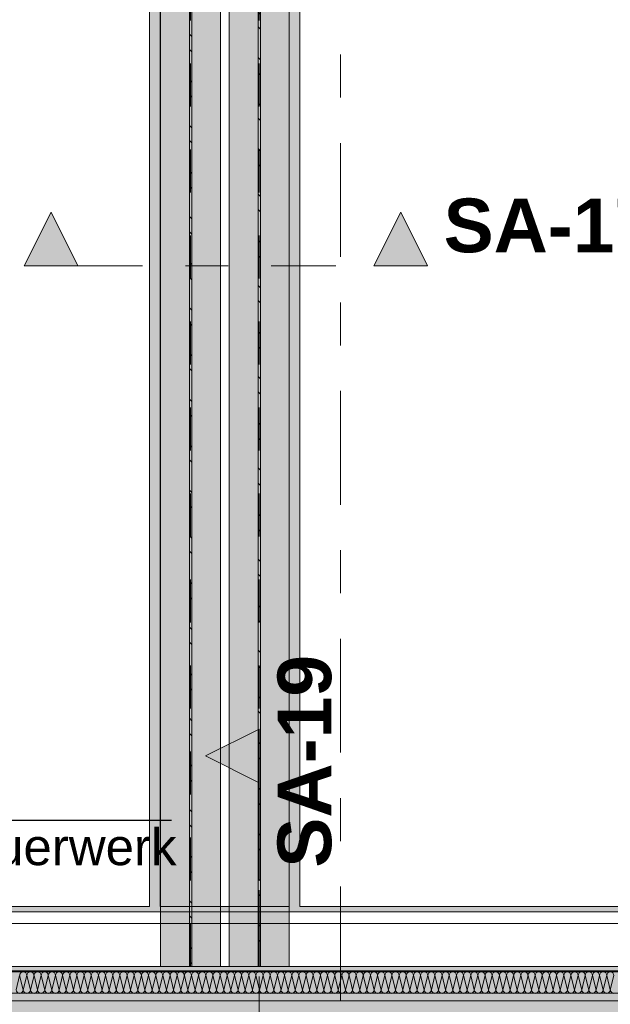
# Model space of a CAD drawing. Header units: metres. Extents: x -3.6 to 84.5, y -11 to 16.8.
# Tile 142 of 256: x 21.4 to 22.8, y 8.4 to 10.7. Entities that reach past the tile are written whole.
import ezdxf

# ---------------------------------------------------------------- set-up
doc = ezdxf.new("R2010")
doc.units = ezdxf.units.M
doc.header["$MEASUREMENT"] = 0
for name, pattern in [('Achse', [0.2, 0.1, -0.05, 0, -0.05]), ('Schnittlinie', [0.3, 0.15, -0.075, 0, -0.075]), ('Strichlinie doppelt', [0.546806, 0.264583, -0.105833, 0.070556, -0.105833]), ('Wipeout_Contour', [1, 0, -1])]:
    doc.linetypes.add(name, pattern=pattern)
for name, color, linetype in [('154 - Bemaßung_ Beschriftung.Ausbau - Deckenspiegel', 7, 'Continuous'), ('203 - Marker.Schnitt - Ausbaudetail SA', 7, 'Continuous'), ('208 - Marker.Detail', 7, 'Continuous'), ('451 - Universal.Achsen Raster', 7, 'Continuous'), ('608 - Struktur.Träger', 7, 'Continuous'), ('612 - Struktur.Stahlbau', 7, 'Continuous'), ('Abbruch_606 - Struktur.Wand Innen Ausbau', 7, 'Continuous'), ('Neubau_612 - Struktur.Stahlbau', 7, 'Continuous'), ('Neubau_653 - Abdeckung.TB Verkofferung', 7, 'Continuous')]:
    doc.layers.add(name, color=color, linetype=linetype)
doc.styles.add('ERSTELLTER_STIL_1', font='txt')
doc.styles.add('ERSTELLTER_STIL_2', font='txt')
doc.linetypes.add('Abbruch 1', pattern='A,0,[1,2022.0244.A_L5A-PL04.04_iB_Deckenspiegel 2.OG1.Shx,S=0.001984,R=0,X=0,Y=0],-0.25,0', length=0.25)
doc.dimstyles.new('ERSTELLTER_STIL__2', dxfattribs={"dimtxt": 0.1, "dimasz": 0.0532, "dimexe": 0.18, "dimexo": 0.0625, "dimgap": 0, "dimtad": 1, "dimtih": 1, "dimtoh": 1, "dimzin": 0, "dimdsep": 46, "dimtxsty": 'ERSTELLTER_STIL_2', "dimblk": 'ARROWHEAD_2', "dimblk1": 'ARROWHEAD_2', "dimblk2": 'ARROWHEAD_2', "dimcen": 0.09, "dimse1": 1, "dimse2": 1, "dimclrd": 7, "dimclre": 7, "dimclrt": 7, "dimazin": 0, "dimtfac": 1, "dimtdec": 4, "dimtmove": 0, "dimatfit": 3, "dimfxl": 1, "dimtolj": 1, "dimtzin": 0, "dimarcsym": 0})
pattern_1 = [(45, (0, 0), (-0.01767767, 0.01767767), [0, -0.025])]
pattern_2 = [(135, (0, 0), (0.053033, 0.053033), []), (135, (-0.01768, -0.01768), (0.053033, 0.053033), [])]

# ---------------------------------------------------------------- blocks, each defined once
blk = doc.blocks.new('*X24')
at = {"layer": 'Abbruch_606 - Struktur.Wand Innen Ausbau', "color": 7, "linetype": 'Continuous', "lineweight": 5}
for p, q in [((21.3833, 8.4891), (21.375, 8.4558)), ((21.3833, 8.4891), (21.3917, 8.4558)), ((21.4, 8.4891), (21.3917, 8.4558)), ((21.4, 8.4891), (21.4083, 8.4558)), ((21.4167, 8.4891), (21.4083, 8.4558)), ((21.4167, 8.4891), (21.425, 8.4558)), ((21.4333, 8.4891), (21.425, 8.4558)), ((21.4333, 8.4891), (21.4417, 8.4558)), ((21.45, 8.4891), (21.4417, 8.4558)), ((21.45, 8.4891), (21.4583, 8.4558)), ((21.4667, 8.4891), (21.4583, 8.4558)), ((21.4667, 8.4891), (21.475, 8.4558)), ((21.4833, 8.4891), (21.475, 8.4558)), ((21.4833, 8.4891), (21.4917, 8.4558)), ((21.5, 8.4891), (21.4917, 8.4558)), ((21.5, 8.4891), (21.5083, 8.4558)), ((21.5167, 8.4891), (21.5083, 8.4558)), ((21.5167, 8.4891), (21.525, 8.4558)), ((21.5333, 8.4891), (21.525, 8.4558)), ((21.5333, 8.4891), (21.5417, 8.4558)), ((21.55, 8.4891), (21.5417, 8.4558)), ((21.55, 8.4891), (21.5583, 8.4558)), ((21.5667, 8.4891), (21.5583, 8.4558)), ((21.5667, 8.4891), (21.575, 8.4558)), ((21.5833, 8.4891), (21.575, 8.4558)), ((21.5833, 8.4891), (21.5917, 8.4558)), ((21.6, 8.4891), (21.5917, 8.4558)), ((21.6, 8.4891), (21.6083, 8.4558)), ((21.6167, 8.4891), (21.6083, 8.4558)), ((21.6167, 8.4891), (21.625, 8.4558)), ((21.6333, 8.4891), (21.625, 8.4558)), ((21.6333, 8.4891), (21.6417, 8.4558)), ((21.65, 8.4891), (21.6417, 8.4558)), ((21.65, 8.4891), (21.6583, 8.4558)), ((21.6667, 8.4891), (21.6583, 8.4558)), ((21.6667, 8.4891), (21.675, 8.4558)), ((21.6833, 8.4891), (21.675, 8.4558)), ((21.6833, 8.4891), (21.6917, 8.4558)), ((21.7, 8.4891), (21.6917, 8.4558)), ((21.7, 8.4891), (21.7083, 8.4558)), ((21.7167, 8.4891), (21.7083, 8.4558)), ((21.7167, 8.4891), (21.725, 8.4558)), ((21.7333, 8.4891), (21.725, 8.4558)), ((21.7333, 8.4891), (21.7417, 8.4558)), ((21.75, 8.4891), (21.7417, 8.4558)), ((21.75, 8.4891), (21.7583, 8.4558)), ((21.7667, 8.4891), (21.7583, 8.4558)), ((21.7667, 8.4891), (21.775, 8.4558)), ((21.7833, 8.4891), (21.775, 8.4558)), ((21.7833, 8.4891), (21.7917, 8.4558)), ((21.8, 8.4891), (21.7917, 8.4558)), ((21.8, 8.4891), (21.8083, 8.4558)), ((21.8167, 8.4891), (21.8083, 8.4558)), ((21.8167, 8.4891), (21.825, 8.4558)), ((21.8333, 8.4891), (21.825, 8.4558)), ((21.8333, 8.4891), (21.8417, 8.4558)), ((21.85, 8.4891), (21.8417, 8.4558)), ((21.85, 8.4891), (21.8583, 8.4558)), ((21.8667, 8.4891), (21.8583, 8.4558)), ((21.8667, 8.4891), (21.875, 8.4558)), ((21.8833, 8.4891), (21.875, 8.4558)), ((21.8833, 8.4891), (21.8917, 8.4558)), ((21.9, 8.4891), (21.8917, 8.4558)), ((21.9, 8.4891), (21.9083, 8.4558)), ((21.9167, 8.4891), (21.9083, 8.4558)), ((21.9167, 8.4891), (21.925, 8.4558)), ((21.9333, 8.4891), (21.925, 8.4558)), ((21.9333, 8.4891), (21.9417, 8.4558)), ((21.95, 8.4891), (21.9417, 8.4558)), ((21.95, 8.4891), (21.9583, 8.4558)), ((21.9667, 8.4891), (21.9583, 8.4558)), ((21.9667, 8.4891), (21.975, 8.4558)), ((21.9833, 8.4891), (21.975, 8.4558)), ((21.9833, 8.4891), (21.9917, 8.4558)), ((22, 8.4891), (21.9917, 8.4558)), ((22, 8.4891), (22.0083, 8.4558)), ((22.0167, 8.4891), (22.0083, 8.4558)), ((22.0167, 8.4891), (22.025, 8.4558)), ((22.0333, 8.4891), (22.025, 8.4558)), ((22.0333, 8.4891), (22.0417, 8.4558)), ((22.05, 8.4891), (22.0417, 8.4558)), ((22.05, 8.4891), (22.0583, 8.4558)), ((22.0667, 8.4891), (22.0583, 8.4558)), ((22.0667, 8.4891), (22.075, 8.4558)), ((22.0833, 8.4891), (22.075, 8.4558)), ((22.0833, 8.4891), (22.0917, 8.4558)), ((22.1, 8.4891), (22.0917, 8.4558)), ((22.1, 8.4891), (22.1083, 8.4558)), ((22.1167, 8.4891), (22.1083, 8.4558)), ((22.1167, 8.4891), (22.125, 8.4558)), ((22.1333, 8.4891), (22.125, 8.4558)), ((22.1333, 8.4891), (22.1417, 8.4558)), ((22.15, 8.4891), (22.1417, 8.4558)), ((22.15, 8.4891), (22.1583, 8.4558)), ((22.1667, 8.4891), (22.1583, 8.4558)), ((22.1667, 8.4891), (22.175, 8.4558)), ((22.1833, 8.4891), (22.175, 8.4558)), ((22.1833, 8.4891), (22.1917, 8.4558)), ((22.2, 8.4891), (22.1917, 8.4558)), ((22.2, 8.4891), (22.2083, 8.4558)), ((22.2167, 8.4891), (22.2083, 8.4558)), ((22.2167, 8.4891), (22.225, 8.4558)), ((22.2333, 8.4891), (22.225, 8.4558)), ((22.2333, 8.4891), (22.2417, 8.4558)), ((22.25, 8.4891), (22.2417, 8.4558)), ((22.25, 8.4891), (22.2583, 8.4558)), ((22.2667, 8.4891), (22.2583, 8.4558)), ((22.2667, 8.4891), (22.275, 8.4558)), ((22.2833, 8.4891), (22.275, 8.4558)), ((22.2833, 8.4891), (22.2917, 8.4558)), ((22.3, 8.4891), (22.2917, 8.4558)), ((22.3, 8.4891), (22.3083, 8.4558)), ((22.3167, 8.4891), (22.3083, 8.4558)), ((22.3167, 8.4891), (22.325, 8.4558)), ((22.3333, 8.4891), (22.325, 8.4558)), ((22.3333, 8.4891), (22.3417, 8.4558)), ((22.35, 8.4891), (22.3417, 8.4558)), ((22.35, 8.4891), (22.3583, 8.4558)), ((22.3667, 8.4891), (22.3583, 8.4558)), ((22.3667, 8.4891), (22.375, 8.4558)), ((22.3833, 8.4891), (22.375, 8.4558)), ((22.3833, 8.4891), (22.3917, 8.4558)), ((22.4, 8.4891), (22.3917, 8.4558)), ((22.4, 8.4891), (22.4083, 8.4558)), ((22.4167, 8.4891), (22.4083, 8.4558)), ((22.4167, 8.4891), (22.425, 8.4558)), ((22.4333, 8.4891), (22.425, 8.4558)), ((22.4333, 8.4891), (22.4417, 8.4558)), ((22.45, 8.4891), (22.4417, 8.4558)), ((22.45, 8.4891), (22.4583, 8.4558)), ((22.4667, 8.4891), (22.4583, 8.4558)), ((22.4667, 8.4891), (22.475, 8.4558)), ((22.4833, 8.4891), (22.475, 8.4558)), ((22.4833, 8.4891), (22.4917, 8.4558)), ((22.5, 8.4891), (22.4917, 8.4558)), ((22.5, 8.4891), (22.5083, 8.4558)), ((22.5167, 8.4891), (22.5083, 8.4558)), ((22.5167, 8.4891), (22.525, 8.4558)), ((22.5333, 8.4891), (22.525, 8.4558)), ((22.5333, 8.4891), (22.5417, 8.4558)), ((22.55, 8.4891), (22.5417, 8.4558)), ((22.55, 8.4891), (22.5583, 8.4558)), ((22.5667, 8.4891), (22.5583, 8.4558)), ((22.5667, 8.4891), (22.575, 8.4558)), ((22.5833, 8.4891), (22.575, 8.4558)), ((22.5833, 8.4891), (22.5917, 8.4558)), ((22.6, 8.4891), (22.5917, 8.4558)), ((22.6, 8.4891), (22.6083, 8.4558)), ((22.6167, 8.4891), (22.6083, 8.4558)), ((22.6167, 8.4891), (22.625, 8.4558)), ((22.6333, 8.4891), (22.625, 8.4558)), ((22.6333, 8.4891), (22.6417, 8.4558)), ((22.65, 8.4891), (22.6417, 8.4558)), ((22.65, 8.4891), (22.6583, 8.4558)), ((22.6667, 8.4891), (22.6583, 8.4558)), ((22.6667, 8.4891), (22.675, 8.4558)), ((22.6833, 8.4891), (22.675, 8.4558)), ((22.6833, 8.4891), (22.6917, 8.4558)), ((22.7, 8.4891), (22.6917, 8.4558)), ((22.7, 8.4891), (22.7083, 8.4558)), ((22.7167, 8.4891), (22.7083, 8.4558)), ((22.7167, 8.4891), (22.725, 8.4558)), ((22.7333, 8.4891), (22.725, 8.4558)), ((22.7333, 8.4891), (22.7417, 8.4558)), ((22.75, 8.4891), (22.7417, 8.4558)), ((22.75, 8.4891), (22.7583, 8.4558)), ((22.7667, 8.4891), (22.7583, 8.4558))]:
    blk.add_line(p, q, dxfattribs=at)
for centre, start, end in [((21.3917, 8.4891), 90, 180), ((21.3917, 8.4891), 0, 90), ((21.4083, 8.4891), 90, 180), ((21.4083, 8.4891), 0, 90), ((21.425, 8.4891), 90, 180), ((21.425, 8.4891), 0, 90), ((21.4417, 8.4891), 90, 180), ((21.4417, 8.4891), 0, 90), ((21.4583, 8.4891), 90, 180), ((21.4583, 8.4891), 0, 90), ((21.475, 8.4891), 90, 180), ((21.475, 8.4891), 0, 90), ((21.4917, 8.4891), 90, 180), ((21.4917, 8.4891), 0, 90), ((21.5083, 8.4891), 90, 180), ((21.5083, 8.4891), 0, 90), ((21.525, 8.4891), 90, 180), ((21.525, 8.4891), 0, 90), ((21.5417, 8.4891), 90, 180), ((21.5417, 8.4891), 0, 90), ((21.5583, 8.4891), 90, 180), ((21.5583, 8.4891), 0, 90), ((21.575, 8.4891), 90, 180), ((21.575, 8.4891), 0, 90), ((21.5917, 8.4891), 90, 180), ((21.5917, 8.4891), 0, 90), ((21.6083, 8.4891), 90, 180), ((21.6083, 8.4891), 0, 90), ((21.625, 8.4891), 90, 180), ((21.625, 8.4891), 0, 90), ((21.6417, 8.4891), 90, 180), ((21.6417, 8.4891), 0, 90), ((21.6583, 8.4891), 90, 180), ((21.6583, 8.4891), 0, 90), ((21.675, 8.4891), 90, 180), ((21.675, 8.4891), 0, 90), ((21.6917, 8.4891), 90, 180), ((21.6917, 8.4891), 0, 90), ((21.7083, 8.4891), 90, 180), ((21.7083, 8.4891), 0, 90), ((21.725, 8.4891), 90, 180), ((21.725, 8.4891), 0, 90), ((21.7417, 8.4891), 90, 180), ((21.7417, 8.4891), 0, 90), ((21.7583, 8.4891), 90, 180), ((21.7583, 8.4891), 0, 90), ((21.775, 8.4891), 90, 180), ((21.775, 8.4891), 0, 90), ((21.7917, 8.4891), 90, 180), ((21.7917, 8.4891), 0, 90), ((21.8083, 8.4891), 90, 180), ((21.8083, 8.4891), 0, 90), ((21.825, 8.4891), 90, 180), ((21.825, 8.4891), 0, 90), ((21.8417, 8.4891), 90, 180), ((21.8417, 8.4891), 0, 90), ((21.8583, 8.4891), 90, 180), ((21.8583, 8.4891), 0, 90), ((21.875, 8.4891), 90, 180), ((21.875, 8.4891), 0, 90), ((21.8917, 8.4891), 90, 180), ((21.8917, 8.4891), 0, 90), ((21.9083, 8.4891), 90, 180), ((21.9083, 8.4891), 0, 90), ((21.925, 8.4891), 90, 180), ((21.925, 8.4891), 0, 90), ((21.9417, 8.4891), 90, 180), ((21.9417, 8.4891), 0, 90), ((21.9583, 8.4891), 90, 180), ((21.9583, 8.4891), 0, 90), ((21.975, 8.4891), 90, 180), ((21.975, 8.4891), 0, 90), ((21.9917, 8.4891), 90, 180), ((21.9917, 8.4891), 0, 90), ((22.0083, 8.4891), 90, 180), ((22.0083, 8.4891), 0, 90), ((22.025, 8.4891), 90, 180), ((22.025, 8.4891), 0, 90), ((22.0417, 8.4891), 90, 180), ((22.0417, 8.4891), 0, 90), ((22.0583, 8.4891), 90, 180), ((22.0583, 8.4891), 0, 90), ((22.075, 8.4891), 90, 180), ((22.075, 8.4891), 0, 90), ((22.0917, 8.4891), 90, 180), ((22.0917, 8.4891), 0, 90), ((22.1083, 8.4891), 90, 180), ((22.1083, 8.4891), 0, 90), ((22.125, 8.4891), 90, 180), ((22.125, 8.4891), 0, 90), ((22.1417, 8.4891), 90, 180), ((22.1417, 8.4891), 0, 90), ((22.1583, 8.4891), 90, 180), ((22.1583, 8.4891), 0, 90), ((22.175, 8.4891), 90, 180), ((22.175, 8.4891), 0, 90), ((22.1917, 8.4891), 90, 180), ((22.1917, 8.4891), 0, 90), ((22.2083, 8.4891), 90, 180), ((22.2083, 8.4891), 0, 90), ((22.225, 8.4891), 90, 180), ((22.225, 8.4891), 0, 90), ((22.2417, 8.4891), 90, 180), ((22.2417, 8.4891), 0, 90), ((22.2583, 8.4891), 90, 180), ((22.2583, 8.4891), 0, 90), ((22.275, 8.4891), 90, 180), ((22.275, 8.4891), 0, 90), ((22.2917, 8.4891), 90, 180), ((22.2917, 8.4891), 0, 90), ((22.3083, 8.4891), 90, 180), ((22.3083, 8.4891), 0, 90), ((22.325, 8.4891), 90, 180), ((22.325, 8.4891), 0, 90), ((22.3417, 8.4891), 90, 180), ((22.3417, 8.4891), 0, 90), ((22.3583, 8.4891), 90, 180), ((22.3583, 8.4891), 0, 90), ((22.375, 8.4891), 90, 180), ((22.375, 8.4891), 0, 90), ((22.3917, 8.4891), 90, 180), ((22.3917, 8.4891), 0, 90), ((22.4083, 8.4891), 90, 180), ((22.4083, 8.4891), 0, 90), ((22.425, 8.4891), 90, 180), ((22.425, 8.4891), 0, 90), ((22.4417, 8.4891), 90, 180), ((22.4417, 8.4891), 0, 90), ((22.4583, 8.4891), 90, 180), ((22.4583, 8.4891), 0, 90), ((22.475, 8.4891), 90, 180), ((22.475, 8.4891), 0, 90), ((22.4917, 8.4891), 90, 180), ((22.4917, 8.4891), 0, 90), ((22.5083, 8.4891), 90, 180), ((22.5083, 8.4891), 0, 90), ((22.525, 8.4891), 90, 180), ((22.525, 8.4891), 0, 90), ((22.5417, 8.4891), 90, 180), ((22.5417, 8.4891), 0, 90), ((22.5583, 8.4891), 90, 180), ((22.5583, 8.4891), 0, 90), ((22.575, 8.4891), 90, 180), ((22.575, 8.4891), 0, 90), ((22.5917, 8.4891), 90, 180), ((22.5917, 8.4891), 0, 90), ((22.6083, 8.4891), 90, 180), ((22.6083, 8.4891), 0, 90), ((22.625, 8.4891), 90, 180), ((22.625, 8.4891), 0, 90), ((22.6417, 8.4891), 90, 180), ((22.6417, 8.4891), 0, 90), ((22.6583, 8.4891), 90, 180), ((22.6583, 8.4891), 0, 90), ((22.675, 8.4891), 90, 180), ((22.675, 8.4891), 0, 90), ((22.6917, 8.4891), 90, 180), ((22.6917, 8.4891), 0, 90), ((22.7083, 8.4891), 90, 180), ((22.7083, 8.4891), 0, 90), ((22.725, 8.4891), 90, 180), ((22.725, 8.4891), 0, 90), ((22.7417, 8.4891), 90, 180), ((22.7417, 8.4891), 0, 90), ((22.7583, 8.4891), 90, 180), ((22.7583, 8.4891), 0, 90), ((21.3833, 8.4558), 180, 270), ((21.3833, 8.4558), 270, 0), ((21.4, 8.4558), 180, 270), ((21.4, 8.4558), 270, 0), ((21.4167, 8.4558), 180, 270), ((21.4167, 8.4558), 270, 0), ((21.4333, 8.4558), 180, 270), ((21.4333, 8.4558), 270, 0), ((21.45, 8.4558), 180, 270), ((21.45, 8.4558), 270, 0), ((21.4667, 8.4558), 180, 270), ((21.4667, 8.4558), 270, 0), ((21.4833, 8.4558), 180, 270), ((21.4833, 8.4558), 270, 0), ((21.5, 8.4558), 180, 270), ((21.5, 8.4558), 270, 0), ((21.5167, 8.4558), 180, 270), ((21.5167, 8.4558), 270, 0), ((21.5333, 8.4558), 180, 270), ((21.5333, 8.4558), 270, 0), ((21.55, 8.4558), 180, 270), ((21.55, 8.4558), 270, 0), ((21.5667, 8.4558), 180, 270), ((21.5667, 8.4558), 270, 0), ((21.5833, 8.4558), 180, 270), ((21.5833, 8.4558), 270, 0), ((21.6, 8.4558), 180, 270), ((21.6, 8.4558), 270, 0), ((21.6167, 8.4558), 180, 270), ((21.6167, 8.4558), 270, 0), ((21.6333, 8.4558), 180, 270), ((21.6333, 8.4558), 270, 0), ((21.65, 8.4558), 180, 270), ((21.65, 8.4558), 270, 0), ((21.6667, 8.4558), 180, 270), ((21.6667, 8.4558), 270, 0), ((21.6833, 8.4558), 180, 270), ((21.6833, 8.4558), 270, 0), ((21.7, 8.4558), 180, 270), ((21.7, 8.4558), 270, 0), ((21.7167, 8.4558), 180, 270), ((21.7167, 8.4558), 270, 0), ((21.7333, 8.4558), 180, 270), ((21.7333, 8.4558), 270, 0), ((21.75, 8.4558), 180, 270), ((21.75, 8.4558), 270, 0), ((21.7667, 8.4558), 180, 270), ((21.7667, 8.4558), 270, 0), ((21.7833, 8.4558), 180, 270), ((21.7833, 8.4558), 270, 0), ((21.8, 8.4558), 180, 270), ((21.8, 8.4558), 270, 0), ((21.8167, 8.4558), 180, 270), ((21.8167, 8.4558), 270, 0), ((21.8333, 8.4558), 180, 270), ((21.8333, 8.4558), 270, 0), ((21.85, 8.4558), 180, 270), ((21.85, 8.4558), 270, 0), ((21.8667, 8.4558), 180, 270), ((21.8667, 8.4558), 270, 0), ((21.8833, 8.4558), 180, 270), ((21.8833, 8.4558), 270, 0), ((21.9, 8.4558), 180, 270), ((21.9, 8.4558), 270, 0), ((21.9167, 8.4558), 180, 270), ((21.9167, 8.4558), 270, 0), ((21.9333, 8.4558), 180, 270), ((21.9333, 8.4558), 270, 0), ((21.95, 8.4558), 180, 270), ((21.95, 8.4558), 270, 0), ((21.9667, 8.4558), 180, 270), ((21.9667, 8.4558), 270, 0), ((21.9833, 8.4558), 180, 270), ((21.9833, 8.4558), 270, 0), ((22, 8.4558), 180, 270), ((22, 8.4558), 270, 0), ((22.0167, 8.4558), 180, 270), ((22.0167, 8.4558), 270, 0), ((22.0333, 8.4558), 180, 270), ((22.0333, 8.4558), 270, 0), ((22.05, 8.4558), 180, 270), ((22.05, 8.4558), 270, 0), ((22.0667, 8.4558), 180, 270), ((22.0667, 8.4558), 270, 0), ((22.0833, 8.4558), 180, 270), ((22.0833, 8.4558), 270, 0), ((22.1, 8.4558), 180, 270), ((22.1, 8.4558), 270, 0), ((22.1167, 8.4558), 180, 270), ((22.1167, 8.4558), 270, 0), ((22.1333, 8.4558), 180, 270), ((22.1333, 8.4558), 270, 0), ((22.15, 8.4558), 180, 270), ((22.15, 8.4558), 270, 0), ((22.1667, 8.4558), 180, 270), ((22.1667, 8.4558), 270, 0), ((22.1833, 8.4558), 180, 270), ((22.1833, 8.4558), 270, 0), ((22.2, 8.4558), 180, 270), ((22.2, 8.4558), 270, 0), ((22.2167, 8.4558), 180, 270), ((22.2167, 8.4558), 270, 0), ((22.2333, 8.4558), 180, 270), ((22.2333, 8.4558), 270, 0), ((22.25, 8.4558), 180, 270), ((22.25, 8.4558), 270, 0), ((22.2667, 8.4558), 180, 270), ((22.2667, 8.4558), 270, 0), ((22.2833, 8.4558), 180, 270), ((22.2833, 8.4558), 270, 0), ((22.3, 8.4558), 180, 270), ((22.3, 8.4558), 270, 0), ((22.3167, 8.4558), 180, 270), ((22.3167, 8.4558), 270, 0), ((22.3333, 8.4558), 180, 270), ((22.3333, 8.4558), 270, 0), ((22.35, 8.4558), 180, 270), ((22.35, 8.4558), 270, 0), ((22.3667, 8.4558), 180, 270), ((22.3667, 8.4558), 270, 0), ((22.3833, 8.4558), 180, 270), ((22.3833, 8.4558), 270, 0), ((22.4, 8.4558), 180, 270), ((22.4, 8.4558), 270, 0), ((22.4167, 8.4558), 180, 270), ((22.4167, 8.4558), 270, 0), ((22.4333, 8.4558), 180, 270), ((22.4333, 8.4558), 270, 0), ((22.45, 8.4558), 180, 270), ((22.45, 8.4558), 270, 0), ((22.4667, 8.4558), 180, 270), ((22.4667, 8.4558), 270, 0), ((22.4833, 8.4558), 180, 270), ((22.4833, 8.4558), 270, 0), ((22.5, 8.4558), 180, 270), ((22.5, 8.4558), 270, 0), ((22.5167, 8.4558), 180, 270), ((22.5167, 8.4558), 270, 0), ((22.5333, 8.4558), 180, 270), ((22.5333, 8.4558), 270, 0), ((22.55, 8.4558), 180, 270), ((22.55, 8.4558), 270, 0), ((22.5667, 8.4558), 180, 270), ((22.5667, 8.4558), 270, 0), ((22.5833, 8.4558), 180, 270), ((22.5833, 8.4558), 270, 0), ((22.6, 8.4558), 180, 270), ((22.6, 8.4558), 270, 0), ((22.6167, 8.4558), 180, 270), ((22.6167, 8.4558), 270, 0), ((22.6333, 8.4558), 180, 270), ((22.6333, 8.4558), 270, 0), ((22.65, 8.4558), 180, 270), ((22.65, 8.4558), 270, 0), ((22.6667, 8.4558), 180, 270), ((22.6667, 8.4558), 270, 0), ((22.6833, 8.4558), 180, 270), ((22.6833, 8.4558), 270, 0), ((22.7, 8.4558), 180, 270), ((22.7, 8.4558), 270, 0), ((22.7167, 8.4558), 180, 270), ((22.7167, 8.4558), 270, 0), ((22.7333, 8.4558), 180, 270), ((22.7333, 8.4558), 270, 0), ((22.75, 8.4558), 180, 270), ((22.75, 8.4558), 270, 0), ((22.7667, 8.4558), 180, 270)]:
    blk.add_arc(centre, 0.00833, start, end, dxfattribs=at)
blk = doc.blocks.new('*D237')
at = {"layer": '154 - Bemaßung_ Beschriftung.Ausbau - Deckenspiegel', "color": 7, "linetype": 'Continuous', "lineweight": 5}
for p, q in [((21.01, 8.1475), (21.01, 8.2525)), ((21.485, 8.1475), (21.485, 8.2525)), ((21.0302, 8.235), (20.9898, 8.165)), ((21.5052, 8.235), (21.4648, 8.165)), ((21.01, 8.2), (21.485, 8.2))]:
    blk.add_line(p, q, dxfattribs=at)
at = {"layer": '154 - Bemaßung_ Beschriftung.Ausbau - Deckenspiegel', "color": 7, "lineweight": 5, "insert": (21.1466, 8.2189), "char_height": 0.1, "attachment_point": 7, "style": 'ERSTELLTER_STIL_2'}
blk.add_mtext('\\A1;{\\pql;\\fArial|b0|i0|c0|p38;47\\fArial|b0|i0|c0|p38;\\A1{\\H.66x;\\S5^  ;}}', dxfattribs=at)
at = {"color": 254, "linetype": 'Wipeout_Contour', "lineweight": 0, "ltscale": 91.217649}
blk.add_wipeout([(21.1278, 8.2012), (21.3672, 8.2012), (21.3672, 8.3387), (21.1278, 8.3387)], dxfattribs=at).dxf.layer = '154 - Bemaßung_ Beschriftung.Ausbau - Deckenspiegel'
blk = doc.blocks.new('ARROWHEAD_2')
at = {"color": 0, "linetype": 'Continuous', "lineweight": 0}
for p, q in [((-0.378, -0.655), (0.378, 0.655)), ((0, 0), (-1, 0))]:
    blk.add_line(p, q, dxfattribs=at)
blk = doc.blocks.new('*D238')
at = {"layer": '154 - Bemaßung_ Beschriftung.Ausbau - Deckenspiegel', "color": 7, "linetype": 'Continuous', "lineweight": 5}
for p, q in [((21.485, 8.1475), (21.485, 8.2525)), ((21.94, 8.1475), (21.94, 8.2525)), ((21.5052, 8.235), (21.4648, 8.165)), ((21.9602, 8.235), (21.9198, 8.165)), ((21.485, 8.2), (21.94, 8.2))]:
    blk.add_line(p, q, dxfattribs=at)
at = {"layer": '154 - Bemaßung_ Beschriftung.Ausbau - Deckenspiegel', "color": 7, "lineweight": 5, "insert": (21.6116, 8.2183), "char_height": 0.1, "attachment_point": 7, "style": 'ERSTELLTER_STIL_2'}
blk.add_mtext('\\A1;{\\pql;\\fArial|b0|i0|c0|p38;45\\fArial|b0|i0|c0|p38;\\A1{\\H.66x;\\S5^  ;}}', dxfattribs=at)
at = {"color": 254, "linetype": 'Wipeout_Contour', "lineweight": 0, "ltscale": 92.9532}
blk.add_wipeout([(21.5928, 8.2012), (21.8322, 8.2012), (21.8322, 8.3387), (21.5928, 8.3387)], dxfattribs=at).dxf.layer = '154 - Bemaßung_ Beschriftung.Ausbau - Deckenspiegel'
blk = doc.blocks.new('*D409')
at = {"layer": '154 - Bemaßung_ Beschriftung.Ausbau - Deckenspiegel', "color": 7, "linetype": 'Continuous', "lineweight": 5}
for p, q in [((19.49, 8.3775), (19.49, 8.4825)), ((43.335, 8.3775), (43.335, 8.4825)), ((19.5102, 8.465), (19.4698, 8.395)), ((43.3148, 8.395), (43.3552, 8.465)), ((19.4558, 8.43), (19.49, 8.43)), ((19.49, 8.43), (43.335, 8.43)), ((43.335, 8.43), (43.3692, 8.43))]:
    blk.add_line(p, q, dxfattribs=at)
at = {"color": 254, "linetype": 'Wipeout_Contour', "lineweight": 0, "ltscale": 130.180221}
blk.add_wipeout([(31.1977, 8.4312), (31.6273, 8.4312), (31.6273, 8.5687), (31.1977, 8.5687)], dxfattribs=at).dxf.layer = '154 - Bemaßung_ Beschriftung.Ausbau - Deckenspiegel'
at = {"layer": '154 - Bemaßung_ Beschriftung.Ausbau - Deckenspiegel', "color": 7, "lineweight": 5, "insert": (31.2165, 8.4306), "char_height": 0.1, "attachment_point": 7, "style": 'ERSTELLTER_STIL_2'}
blk.add_mtext('\\A1;{\\pql;\\fArial|b0|i0|c0|p38;23,84\\fArial|b0|i0|c0|p38;\\A1{\\H.66x;\\S5^  ;}}', dxfattribs=at)

msp = doc.modelspace()

# ---------------------------------------------------------------- hatches: boundary and pattern name
at = {"layer": '203 - Marker.Schnitt - Ausbaudetail SA', "linetype": 'Continuous', "lineweight": 0, "true_color": 0x000000}
for points in [[(21.394, 10.1389), (21.519, 10.1389), (21.4565, 10.2639)], [(22.3328, 10.1389), (22.2703, 10.2639), (22.2078, 10.1389)], [(21.941, 9.062), (21.816, 8.9995), (21.941, 8.937)]]:
    msp.add_hatch(color=18, dxfattribs=at).paths.add_polyline_path(points)
at = {"layer": '608 - Struktur.Träger', "linetype": 'Continuous', "lineweight": 0, "true_color": 0x000000}
h = msp.add_hatch(dxfattribs=at)
h.set_pattern_fill('Beton__Stahlbeton_0001', color=18, style=0, pattern_type=2)
h.set_pattern_definition([(45, (0, 0), (-0.08485281, 0.08485281), []), (45, (-0.04243, 0.04243), (-0.08485281, 0.08485281), [0.09, -0.03])])
h.paths.add_polyline_path([(0.69, 8.5), (0.38, 8.5), (0.38, 8.1), (0.69, 8.1), (7.57, 8.1), (7.89, 8.1), (11.17, 8.1), (11.49, 8.1), (14.77, 8.1), (15.09, 8.1), (18.37, 8.1), (18.69, 8.1), (25.57, 8.1), (25.89, 8.1), (29.23, 8.1), (29.4, 8.1), (32.77, 8.1), (33.09, 8.1), (39.97, 8.1), (40.29, 8.1), (47.17, 8.1), (47.49, 8.1), (50.77, 8.1), (51.09, 8.1), (54.37, 8.1), (54.69, 8.1), (61.57, 8.1), (61.88, 8.1), (61.88, 8.5), (61.57, 8.5), (58.205, 8.5), (58.055, 8.5), (54.69, 8.5), (54.37, 8.5), (51.09, 8.5), (50.77, 8.5), (47.49, 8.5), (47.17, 8.5), (43.81, 8.5), (43.66, 8.5), (40.29, 8.5), (39.97, 8.5), (39.03, 8.5), (38.9, 8.5), (37.71, 8.5), (37.58, 8.5), (36.61, 8.5), (36.46, 8.5), (33.09, 8.5), (32.77, 8.5), (29.4, 8.5), (29.23, 8.5), (25.89, 8.5), (25.57, 8.5), (18.69, 8.5), (18.37, 8.5), (15.09, 8.5), (14.77, 8.5), (11.49, 8.5), (11.17, 8.5), (7.89, 8.5), (7.57, 8.5)])
h = msp.add_hatch(dxfattribs=at)
h.set_pattern_fill('Gips_0001', color=18, style=0, pattern_type=2)
h.set_pattern_definition(pattern_1)
h.paths.add_polyline_path([(18.69, 8.5), (25.57, 8.5), (25.57, 8.51), (18.69, 8.51)])
at = {"layer": 'Abbruch_606 - Struktur.Wand Innen Ausbau', "linetype": 'Continuous', "lineweight": 0, "true_color": 0x000000}
h = msp.add_hatch(dxfattribs=at)
h.set_pattern_fill('Gips_0001', color=18, style=0, pattern_type=2)
h.set_pattern_definition(pattern_1)
h.paths.add_polyline_path([(25.57, 8.51), (18.69, 8.51), (18.69, 8.4975), (25.57, 8.4975)])
at = {"layer": 'Neubau_612 - Struktur.Stahlbau', "linetype": 'Continuous', "lineweight": 0, "true_color": 0x000000}
h = msp.add_hatch(dxfattribs=at)
h.set_pattern_fill('Metall__Stahl_0001', color=18, style=0, pattern_type=2)
h.set_pattern_definition(pattern_2)
h.paths.add_polyline_path([(21.7838, 8.51), (21.7838, 12.99), (21.7783, 12.99), (21.7783, 8.51)])
h = msp.add_hatch(dxfattribs=at)
h.set_pattern_fill('Metall__Stahl_0001', color=18, style=0, pattern_type=2)
h.set_pattern_definition(pattern_2)
h.paths.add_polyline_path([(21.9438, 8.51), (21.9438, 12.99), (21.9383, 12.99), (21.9383, 8.51)])
at = {"layer": 'Neubau_653 - Abdeckung.TB Verkofferung', "linetype": 'Continuous', "lineweight": 0, "true_color": 0x000000}
h = msp.add_hatch(dxfattribs=at)
h.set_pattern_fill('Gips_0001', color=18, style=0, pattern_type=2)
h.set_pattern_definition(pattern_1)
h.paths.add_polyline_path([(21.7105, 12.9505), (21.6855, 12.9505), (21.6855, 8.6495), (21.7105, 8.6495)])
h = msp.add_hatch(dxfattribs=at)
h.set_pattern_fill('Gips_0001', color=18, style=0, pattern_type=2)
h.set_pattern_definition(pattern_1)
h.paths.add_polyline_path([(22.0355, 12.9505), (22.0105, 12.9505), (22.0105, 8.6495), (22.0355, 8.6495)])
h = msp.add_hatch(dxfattribs=at)
h.set_pattern_fill('Gips_0001', color=18, style=0, pattern_type=2)
h.set_pattern_definition(pattern_1)
h.paths.add_polyline_path([(25.65, 8.6495), (18.6, 8.6495), (18.6, 8.637), (25.65, 8.637)])

# ---------------------------------------------------------------- linework, layer by layer
at = {"layer": '203 - Marker.Schnitt - Ausbaudetail SA', "color": 7, "linetype": 'Schnittlinie', "lineweight": 13}
msp.add_line((21.519, 10.1389), (22.2078, 10.1389), dxfattribs=at)
at = {"layer": '203 - Marker.Schnitt - Ausbaudetail SA', "color": 7, "linetype": 'Continuous', "lineweight": 13, "flags": 128}
for points in [[(21.394, 10.1389), (21.519, 10.1389), (21.4565, 10.2639)], [(22.3328, 10.1389), (22.2078, 10.1389), (22.2703, 10.2639)], [(21.941, 9.062), (21.941, 8.937), (21.816, 8.9995)]]:
    msp.add_lwpolyline(points, close=True, dxfattribs=at)
at = {"layer": '208 - Marker.Detail', "color": 30, "linetype": 'Continuous', "lineweight": 25, "true_color": 0xff6e00}
msp.add_line((19.9868, 8.8499), (21.7368, 8.8499), dxfattribs=at)
at = {"layer": '608 - Struktur.Träger', "color": 7, "linetype": 'Continuous', "lineweight": 13}
for p, q in [((0.38, 8.51), (61.88, 8.51)), ((25.57, 8.5), (18.69, 8.5))]:
    msp.add_line(p, q, dxfattribs=at)
at = {"layer": '608 - Struktur.Träger', "color": 7, "linetype": 'Continuous', "lineweight": 5}
msp.add_line((25.57, 8.51), (18.69, 8.51), dxfattribs=at)
at = {"layer": 'Abbruch_606 - Struktur.Wand Innen Ausbau', "color": 7, "linetype": 'Abbruch 1', "lineweight": 5}
msp.add_line((25.57, 8.4975), (18.69, 8.4975), dxfattribs=at)
at = {"layer": 'Abbruch_606 - Struktur.Wand Innen Ausbau', "color": 7, "linetype": 'Abbruch 1', "lineweight": 5, "flags": 128}
for points in [[(25.57, 8.51), (18.69, 8.51)], [(18.69, 8.4475), (25.57, 8.4475)]]:
    msp.add_lwpolyline(points, dxfattribs=at)
at = {"layer": 'Neubau_612 - Struktur.Stahlbau', "color": 1, "linetype": 'Continuous', "lineweight": 13}
for p, q in [((21.711, 8.51), (21.711, 12.99)), ((21.851, 8.51), (21.851, 12.99)), ((21.871, 8.51), (21.871, 12.99)), ((22.011, 8.51), (22.011, 12.99)), ((21.851, 8.51), (21.711, 8.51)), ((22.011, 8.51), (21.871, 8.51))]:
    msp.add_line(p, q, dxfattribs=at)
at = {"layer": 'Neubau_612 - Struktur.Stahlbau', "color": 1, "linetype": 'Continuous', "lineweight": 9}
for p, q in [((21.7783, 12.99), (21.7783, 8.51)), ((21.7838, 12.99), (21.7838, 8.51)), ((21.9383, 12.99), (21.9383, 8.51)), ((21.9438, 12.99), (21.9438, 8.51)), ((21.7838, 8.51), (21.7783, 8.51)), ((21.9438, 8.51), (21.9383, 8.51))]:
    msp.add_line(p, q, dxfattribs=at)
at = {"layer": 'Neubau_612 - Struktur.Stahlbau', "color": 1, "linetype": 'Achse', "lineweight": 9}
for p, q in [((21.781, 8.51), (21.781, 12.99)), ((21.941, 8.51), (21.941, 12.99))]:
    msp.add_line(p, q, dxfattribs=at)
at = {"layer": 'Neubau_653 - Abdeckung.TB Verkofferung', "color": 1, "linetype": 'Continuous', "lineweight": 9}
for p, q in [((21.6855, 8.6495), (21.6855, 12.9505)), ((22.0355, 8.6495), (22.0355, 12.9505)), ((21.6855, 8.6495), (18.905, 8.6495)), ((25.65, 8.6495), (22.0355, 8.6495))]:
    msp.add_line(p, q, dxfattribs=at)
at = {"layer": 'Neubau_653 - Abdeckung.TB Verkofferung', "color": 1, "linetype": 'Continuous', "lineweight": 5}
for p, q in [((21.6855, 12.9505), (21.6855, 8.6495)), ((21.7105, 12.9505), (21.7105, 8.6495)), ((22.0105, 12.9505), (22.0105, 8.6495)), ((22.0355, 12.9505), (22.0355, 8.6495)), ((25.65, 8.637), (18.6, 8.637)), ((21.6855, 8.6495), (18.905, 8.6495)), ((22.0105, 8.6495), (21.7105, 8.6495)), ((25.65, 8.6495), (22.0355, 8.6495)), ((25.65, 8.61), (18.6, 8.61)), ((25.65, 8.51), (18.6, 8.51))]:
    msp.add_line(p, q, dxfattribs=at)

# ---------------------------------------------------------------- block references
at = {"layer": 'Abbruch_606 - Struktur.Wand Innen Ausbau', "color": 7, "lineweight": 18}
msp.add_blockref('*X24', (0, 0), dxfattribs=at)

# ---------------------------------------------------------------- texts
at = {"layer": '203 - Marker.Schnitt - Ausbaudetail SA', "color": 7, "lineweight": 13, "insert": (22.3703, 10.1689), "char_height": 0.125, "attachment_point": 7, "style": 'ERSTELLTER_STIL_1'}
msp.add_mtext('\\A1;{\\pql;\\pt0;\\fArial|b1|i0|c0|p38;SA-17a}', dxfattribs=at)

# ---------------------------------------------------------------- next in the draw order: dimensions: what is measured, and where the dimension line sits
at = {"layer": '154 - Bemaßung_ Beschriftung.Ausbau - Deckenspiegel', "color": 7, "linetype": 'Continuous', "lineweight": 5}
dim = msp.add_linear_dim(base=(21.4849999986, 8.1999822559), p1=(21.0099999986, 8.0899822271), p2=(21.4849999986, 8.0899822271), dimstyle='ERSTELLTER_STIL__2', dxfattribs=at)
dim.commit()
dim.dimension.update_dxf_attribs({"geometry": '*D237', "text_midpoint": (21.357866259, 8.2699822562), "dimtype": 160})

# ---------------------------------------------------------------- next in the draw order: dimensions: what is measured, and where the dimension line sits
dim = msp.add_linear_dim(base=(21.9399999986, 8.1999822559), p1=(21.4849999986, 8.0899822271), p2=(21.9399999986, 8.0899822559), dimstyle='ERSTELLTER_STIL__2', dxfattribs=at)
dim.commit()
dim.dimension.update_dxf_attribs({"geometry": '*D238', "text_midpoint": (21.822866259, 8.2699822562), "dimtype": 160})

# ---------------------------------------------------------------- next in the draw order: dimensions: what is measured, and where the dimension line sits
dim = msp.add_linear_dim(base=(43.335, 8.42998), p1=(19.48999, 8.08998), p2=(43.335, 8.08998), dimstyle='ERSTELLTER_STIL__2', dxfattribs=at)
dim.commit()
dim.dimension.update_dxf_attribs({"geometry": '*D409', "text_midpoint": (31.51954, 8.49998), "dimtype": 160})

# ---------------------------------------------------------------- next in the draw order: hatches: boundary and pattern name
at = {"layer": '612 - Struktur.Stahlbau', "linetype": 'Continuous', "lineweight": 0, "true_color": 0x30307f}
for points in [[(21.711, 12.99), (21.851, 12.99), (21.851, 8.51), (21.711, 8.51)], [(21.871, 12.99), (22.011, 12.99), (22.011, 8.51), (21.871, 8.51)]]:
    msp.add_hatch(color=177, dxfattribs=at).paths.add_polyline_path(points)

# ---------------------------------------------------------------- next in the draw order: linework, layer by layer
at = {"layer": '203 - Marker.Schnitt - Ausbaudetail SA', "color": 7, "linetype": 'Schnittlinie', "lineweight": 13}
msp.add_line((21.941, 8.937), (21.941, 7.8025), dxfattribs=at)
at = {"layer": '451 - Universal.Achsen Raster', "color": 160, "linetype": 'Strichlinie doppelt', "lineweight": 9, "true_color": 0x3232ff}
msp.add_line((22.13, -10.585), (22.13, 16.355), dxfattribs=at)

# ---------------------------------------------------------------- next in the draw order: texts
at = {"layer": '203 - Marker.Schnitt - Ausbaudetail SA', "color": 7, "lineweight": 13, "insert": (22.1104, 8.7396), "char_height": 0.125, "attachment_point": 7, "rotation": 90, "style": 'ERSTELLTER_STIL_1'}
msp.add_mtext('\\A1;{\\pql;\\pt0;\\fArial|b1|i0|c0|p38;SA-19}', dxfattribs=at)
at = {"layer": '208 - Marker.Detail', "color": 30, "lineweight": 25, "true_color": 0xff6e00, "insert": (20.0128, 8.8305), "char_height": 0.085, "attachment_point": 1, "style": 'ERSTELLTER_STIL_2'}
msp.add_mtext('\\A1;{\\pql;\\fArial|b0|i0|c0|p38;Detail - I-30 Kanal an Mauerwerk}', dxfattribs=at)

doc.saveas('drawing.dxf')
